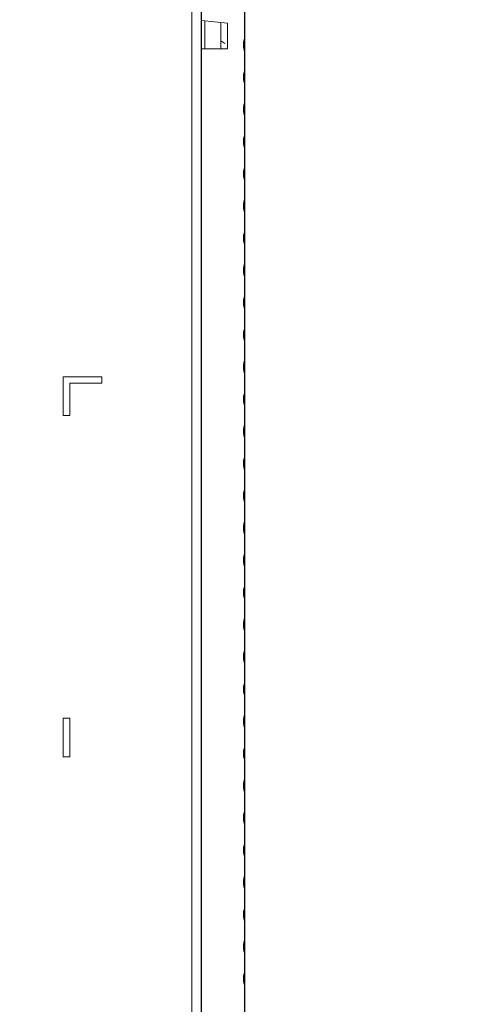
# Model space of a CAD drawing. Header units: millimetres. Extents: x 49 to 855, y 213 to 585.
# Tile 7 of 9: x 481 to 552, y 291 to 444. Entities that reach past the tile are written whole.
import ezdxf

# ---------------------------------------------------------------- set-up
doc = ezdxf.new("R2010")
doc.units = ezdxf.units.MM
doc.header["$LTSCALE"] = 3
doc.layers.add('AA', color=7, linetype='Continuous')
doc.styles.add('SLDTEXTSTYLE0', font='TXT', dxfattribs={"width": 0.75})
doc.dimstyles.new('SLDDIMSTYLE2', dxfattribs={"dimtxt": 10.5, "dimasz": 9.906, "dimexe": 0, "dimexo": 0.0625, "dimgap": 2.625, "dimtad": 1, "dimdec": 0, "dimrnd": 1e-09, "dimzin": 12, "dimdsep": 46, "dimtxsty": 'SLDTEXTSTYLE0', "dimsah": 1, "dimcen": 0.09, "dimadec": 0, "dimazin": 3, "dimtfac": 1, "dimtdec": 0, "dimtofl": 0, "dimtmove": 0, "dimatfit": 3, "dimfxl": 1, "dimfrac": 2, "dimtolj": 1, "dimtzin": 12, "dimarcsym": 0})
doc.dimstyles.new('SLDDIMSTYLE3', dxfattribs={"dimtxt": 10.5, "dimasz": 9.906, "dimexe": 0, "dimexo": 0.0625, "dimgap": 2.625, "dimtad": 1, "dimdec": 1, "dimrnd": 1e-09, "dimzin": 12, "dimdsep": 46, "dimtxsty": 'SLDTEXTSTYLE0', "dimsah": 1, "dimcen": 0.09, "dimadec": 0, "dimazin": 3, "dimtfac": 1, "dimtdec": 1, "dimtmove": 0, "dimatfit": 0, "dimfxl": 1, "dimfrac": 2, "dimtolj": 1, "dimtzin": 12, "dimarcsym": 0})
doc.dimstyles.new('SLDDIMSTYLE4', dxfattribs={"dimtxt": 10.5, "dimasz": 9.906, "dimexe": 0, "dimexo": 0.0625, "dimgap": 2.625, "dimtad": 1, "dimrnd": 1e-09, "dimzin": 12, "dimdsep": 46, "dimtxsty": 'SLDTEXTSTYLE0', "dimsah": 1, "dimcen": 0.09, "dimadec": 0, "dimazin": 3, "dimtfac": 1, "dimtmove": 0, "dimatfit": 0, "dimfxl": 1, "dimfrac": 2, "dimtolj": 1, "dimtzin": 12, "dimarcsym": 0})

# ---------------------------------------------------------------- blocks, each defined once
blk = doc.blocks.new('*D5')
at = {"layer": 'AA', "color": 7}
for p, q in [((412.49, 361.32), (412.49, 501.73)), ((509.57, 489.27), (509.57, 501.73)), ((412.49, 498.73), (509.57, 498.73))]:
    blk.add_line(p, q, dxfattribs=at)
for points in [[(412.49, 498.73), (422.4, 497.2), (422.4, 500.25)], [(509.57, 498.73), (499.66, 500.25), (499.66, 497.2)]]:
    blk.add_solid(points, dxfattribs=at)
at = {"layer": 'AA', "color": 7, "insert": (452.31, 512.26, 0.1), "char_height": 10.5, "attachment_point": 1, "style": 'SLDTEXTSTYLE0'}
blk.add_mtext('97', dxfattribs=at)
blk = doc.blocks.new('*D6')
at = {"layer": 'AA', "color": 7}
for p, q in [((509.57, 244.05), (509.57, 502.02)), ((516.27, 243.06), (516.27, 502.02)), ((509.57, 499.02), (490.52, 499.02)), ((509.57, 499.02), (516.27, 499.02)), ((516.27, 499.02), (552.11, 499.02))]:
    blk.add_line(p, q, dxfattribs=at)
for points in [[(509.57, 499.02), (499.66, 500.54), (499.66, 497.5)], [(516.27, 499.02), (526.18, 497.5), (526.18, 500.54)]]:
    blk.add_solid(points, dxfattribs=at)
at = {"layer": 'AA', "color": 7, "insert": (524.18, 512.55, 0.1), "char_height": 10.5, "attachment_point": 1, "style": 'SLDTEXTSTYLE0'}
blk.add_mtext('6.7', dxfattribs=at)
blk = doc.blocks.new('*D7')
at = {"layer": 'AA', "color": 7}
for p, q in [((450.57, 300.19), (450.57, 213.04)), ((509.57, 231.27), (509.57, 213.04)), ((450.57, 216.04), (431.52, 216.04)), ((509.57, 216.04), (450.57, 216.04)), ((509.57, 216.04), (528.62, 216.04))]:
    blk.add_line(p, q, dxfattribs=at)
for points in [[(450.57, 216.04), (440.66, 217.56), (440.66, 214.52)], [(509.57, 216.04), (519.48, 214.52), (519.48, 217.56)]]:
    blk.add_solid(points, dxfattribs=at)
at = {"layer": 'AA', "color": 7, "insert": (471.25, 229.58, 0.1), "char_height": 10.5, "attachment_point": 1, "style": 'SLDTEXTSTYLE0'}
blk.add_mtext('59', dxfattribs=at)

msp = doc.modelspace()

# ---------------------------------------------------------------- linework, layer by layer
at = {"color": 7, "linetype": 'Continuous', "lineweight": 15}
for p, q in [((509.569, 443.403), (509.569, 480.054)), ((508.069, 472.088), (508.069, 247.088)), ((513.569, 442.982), (509.569, 443.403)), ((510.069, 438.988), (510.069, 443.35)), ((516.269, 443.511), (516.269, 440.664)), ((513.569, 438.988), (513.569, 442.982)), ((512.569, 440.215), (513.174, 439.799)), ((509.569, 438.988), (513.569, 438.988)), ((509.569, 241.054), (509.569, 438.988)), ((516.269, 438.51), (516.269, 435.662)), ((516.269, 433.508), (516.269, 430.66)), ((516.269, 428.506), (516.269, 425.658)), ((516.269, 423.504), (516.269, 420.657)), ((516.269, 418.503), (516.269, 415.655)), ((516.269, 413.501), (516.269, 410.668)), ((516.269, 408.514), (516.269, 405.666)), ((516.269, 403.512), (516.269, 400.664)), ((516.269, 398.51), (516.269, 395.662)), ((516.269, 393.508), (516.269, 390.661)), ((516.269, 388.507), (516.269, 385.673)), ((488.069, 382.088), (488.069, 388.088)), ((488.069, 388.088), (494.069, 388.088)), ((489.069, 382.088), (489.069, 387.088)), ((489.069, 387.088), (494.069, 387.088)), ((489.07, 387.088), (489.07, 382.088)), ((494.069, 388.088), (494.069, 387.088)), ((516.269, 383.519), (516.269, 380.672)), ((489.069, 382.088), (488.069, 382.088)), ((516.269, 378.518), (516.269, 375.67)), ((516.269, 373.516), (516.269, 370.668)), ((516.269, 368.514), (516.269, 365.666)), ((516.269, 363.512), (516.269, 360.665)), ((516.269, 358.51), (516.269, 355.663)), ((516.269, 353.509), (516.269, 350.661)), ((516.269, 348.507), (516.269, 345.659)), ((516.269, 343.505), (516.269, 340.658)), ((516.269, 338.503), (516.269, 335.656)), ((516.269, 333.502), (516.269, 330.669)), ((516.269, 328.514), (516.269, 325.667)), ((516.269, 323.513), (516.269, 320.665)), ((516.269, 318.511), (516.269, 315.663)), ((516.269, 313.509), (516.269, 310.662)), ((516.269, 308.507), (516.269, 305.674)), ((516.269, 303.52), (516.269, 300.672)), ((516.269, 298.518), (516.269, 295.671)), ((516.269, 293.517), (516.269, 290.669))]:
    msp.add_line(p, q, dxfattribs=at)
at = {"color": 144, "linetype": 'Continuous', "lineweight": 0}
for p, q in [((512.569, 443.088), (512.569, 438.988)), ((489.069, 335.088), (488.069, 335.088)), ((488.069, 335.088), (488.069, 329.088)), ((489.069, 329.088), (489.069, 335.088)), ((489.069, 335.088), (489.07, 335.088)), ((489.07, 335.088), (489.07, 329.088)), ((488.069, 329.088), (489.069, 329.088)), ((489.07, 329.088), (489.069, 329.088))]:
    msp.add_line(p, q, dxfattribs=at)
at = {"color": 7, "linetype": 'Continuous', "lineweight": 15}
for points, knots in [([(516.269, 440.664), (516.251, 440.614), (516.215, 440.515), (516.17, 440.364), (516.133, 440.211), (516.105, 440.057), (516.084, 439.902), (516.072, 439.745), (516.067, 439.547), (516.077, 439.311), (516.115, 439.038), (516.177, 438.77), (516.238, 438.597), (516.269, 438.51)], [0, 0, 0, 0, 0.0719592, 0.1434152, 0.214564, 0.2856038, 0.3567338, 0.4281527, 0.5000564, 0.6254412, 0.7498497, 0.874348, 1, 1, 1, 1]), ([(516.269, 435.662), (516.251, 435.612), (516.215, 435.513), (516.17, 435.362), (516.133, 435.21), (516.105, 435.056), (516.084, 434.9), (516.072, 434.743), (516.067, 434.546), (516.077, 434.309), (516.115, 434.037), (516.177, 433.768), (516.238, 433.595), (516.269, 433.508)], [0, 0, 0, 0, 0.0719592, 0.1434152, 0.214564, 0.2856038, 0.3567338, 0.4281527, 0.5000564, 0.6254412, 0.7498497, 0.874348, 1, 1, 1, 1]), ([(516.269, 430.66), (516.251, 430.611), (516.215, 430.512), (516.17, 430.36), (516.133, 430.208), (516.105, 430.054), (516.084, 429.898), (516.072, 429.741), (516.067, 429.544), (516.077, 429.308), (516.115, 429.035), (516.177, 428.766), (516.238, 428.593), (516.269, 428.506)], [0, 0, 0, 0, 0.0719592, 0.1434152, 0.214564, 0.2856038, 0.3567338, 0.4281527, 0.5000564, 0.6254412, 0.7498497, 0.874348, 1, 1, 1, 1]), ([(516.269, 425.658), (516.251, 425.609), (516.215, 425.51), (516.17, 425.359), (516.133, 425.206), (516.105, 425.052), (516.084, 424.897), (516.072, 424.739), (516.067, 424.542), (516.077, 424.306), (516.115, 424.033), (516.177, 423.765), (516.238, 423.591), (516.269, 423.504)], [0, 0, 0, 0, 0.0719592, 0.1434152, 0.214564, 0.2856038, 0.3567338, 0.4281527, 0.5000564, 0.6254412, 0.7498497, 0.874348, 1, 1, 1, 1]), ([(516.269, 420.657), (516.251, 420.607), (516.215, 420.508), (516.17, 420.357), (516.133, 420.204), (516.105, 420.05), (516.084, 419.895), (516.072, 419.738), (516.067, 419.54), (516.077, 419.304), (516.115, 419.031), (516.177, 418.763), (516.238, 418.59), (516.269, 418.503)], [0, 0, 0, 0, 0.0719592, 0.1434152, 0.214564, 0.2856038, 0.3567338, 0.4281527, 0.5000564, 0.6254412, 0.7498497, 0.874348, 1, 1, 1, 1]), ([(516.269, 415.655), (516.251, 415.605), (516.215, 415.506), (516.17, 415.355), (516.133, 415.203), (516.105, 415.049), (516.084, 414.893), (516.072, 414.736), (516.067, 414.539), (516.077, 414.302), (516.115, 414.03), (516.177, 413.761), (516.238, 413.588), (516.269, 413.501)], [0, 0, 0, 0, 0.07195917, 0.14341522, 0.21456397, 0.28560375, 0.35673382, 0.42815267, 0.50005641, 0.6254412, 0.74984966, 0.87434797, 1, 1, 1, 1]), ([(516.269, 410.668), (516.251, 410.618), (516.215, 410.519), (516.17, 410.368), (516.133, 410.215), (516.105, 410.061), (516.084, 409.906), (516.072, 409.749), (516.067, 409.551), (516.077, 409.315), (516.115, 409.042), (516.177, 408.774), (516.238, 408.601), (516.269, 408.514)], [0, 0, 0, 0, 0.0719592, 0.1434152, 0.214564, 0.2856038, 0.3567338, 0.4281527, 0.5000564, 0.6254412, 0.7498497, 0.874348, 1, 1, 1, 1]), ([(516.269, 405.666), (516.251, 405.616), (516.215, 405.517), (516.17, 405.366), (516.133, 405.214), (516.105, 405.06), (516.084, 404.904), (516.072, 404.747), (516.067, 404.55), (516.077, 404.313), (516.115, 404.041), (516.177, 403.772), (516.238, 403.599), (516.269, 403.512)], [0, 0, 0, 0, 0.07195917, 0.14341522, 0.21456397, 0.28560375, 0.35673382, 0.42815267, 0.50005641, 0.6254412, 0.74984966, 0.87434797, 1, 1, 1, 1]), ([(516.269, 400.664), (516.251, 400.615), (516.215, 400.516), (516.17, 400.364), (516.133, 400.212), (516.105, 400.058), (516.084, 399.902), (516.072, 399.745), (516.067, 399.548), (516.077, 399.311), (516.115, 399.039), (516.177, 398.77), (516.238, 398.597), (516.269, 398.51)], [0, 0, 0, 0, 0.07195917, 0.14341522, 0.21456397, 0.28560375, 0.35673382, 0.42815267, 0.50005641, 0.6254412, 0.74984966, 0.87434797, 1, 1, 1, 1]), ([(516.269, 395.662), (516.251, 395.613), (516.215, 395.514), (516.17, 395.363), (516.133, 395.21), (516.105, 395.056), (516.084, 394.9), (516.072, 394.743), (516.067, 394.546), (516.077, 394.31), (516.115, 394.037), (516.177, 393.769), (516.238, 393.595), (516.269, 393.508)], [0, 0, 0, 0, 0.07195917, 0.14341522, 0.21456397, 0.28560375, 0.35673382, 0.42815267, 0.50005641, 0.6254412, 0.74984966, 0.87434797, 1, 1, 1, 1]), ([(516.269, 390.661), (516.251, 390.611), (516.215, 390.512), (516.17, 390.361), (516.133, 390.208), (516.105, 390.054), (516.084, 389.899), (516.072, 389.742), (516.067, 389.544), (516.077, 389.308), (516.115, 389.035), (516.177, 388.767), (516.238, 388.594), (516.269, 388.507)], [0, 0, 0, 0, 0.0719592, 0.1434152, 0.214564, 0.2856038, 0.3567338, 0.4281527, 0.5000564, 0.6254412, 0.7498497, 0.874348, 1, 1, 1, 1]), ([(516.269, 385.673), (516.251, 385.624), (516.215, 385.525), (516.17, 385.374), (516.133, 385.221), (516.105, 385.067), (516.084, 384.911), (516.072, 384.754), (516.067, 384.557), (516.077, 384.321), (516.115, 384.048), (516.177, 383.779), (516.238, 383.606), (516.269, 383.519)], [0, 0, 0, 0, 0.07195917, 0.14341522, 0.21456397, 0.28560375, 0.35673382, 0.42815267, 0.50005641, 0.6254412, 0.74984966, 0.87434797, 1, 1, 1, 1]), ([(516.269, 380.672), (516.251, 380.622), (516.215, 380.523), (516.17, 380.372), (516.133, 380.219), (516.105, 380.065), (516.084, 379.91), (516.072, 379.753), (516.067, 379.555), (516.077, 379.319), (516.115, 379.046), (516.177, 378.778), (516.238, 378.605), (516.269, 378.518)], [0, 0, 0, 0, 0.07195917, 0.14341522, 0.21456397, 0.28560375, 0.35673382, 0.42815267, 0.50005641, 0.6254412, 0.74984966, 0.87434797, 1, 1, 1, 1]), ([(516.269, 375.67), (516.251, 375.62), (516.215, 375.521), (516.17, 375.37), (516.133, 375.218), (516.105, 375.063), (516.084, 374.908), (516.072, 374.751), (516.067, 374.554), (516.077, 374.317), (516.115, 374.045), (516.177, 373.776), (516.238, 373.603), (516.269, 373.516)], [0, 0, 0, 0, 0.0719592, 0.1434152, 0.214564, 0.2856038, 0.3567338, 0.4281527, 0.5000564, 0.6254412, 0.7498497, 0.874348, 1, 1, 1, 1]), ([(516.269, 370.668), (516.251, 370.618), (516.215, 370.52), (516.17, 370.368), (516.133, 370.216), (516.105, 370.062), (516.084, 369.906), (516.072, 369.749), (516.067, 369.552), (516.077, 369.315), (516.115, 369.043), (516.177, 368.774), (516.238, 368.601), (516.269, 368.514)], [0, 0, 0, 0, 0.0719592, 0.1434152, 0.214564, 0.2856038, 0.3567338, 0.4281527, 0.5000564, 0.6254412, 0.7498497, 0.874348, 1, 1, 1, 1]), ([(516.269, 365.666), (516.251, 365.617), (516.215, 365.518), (516.17, 365.367), (516.133, 365.214), (516.105, 365.06), (516.084, 364.904), (516.072, 364.747), (516.067, 364.55), (516.077, 364.314), (516.115, 364.041), (516.177, 363.772), (516.238, 363.599), (516.269, 363.512)], [0, 0, 0, 0, 0.0719592, 0.1434152, 0.214564, 0.2856038, 0.3567338, 0.4281527, 0.5000564, 0.6254412, 0.7498497, 0.874348, 1, 1, 1, 1]), ([(516.269, 360.665), (516.251, 360.615), (516.215, 360.516), (516.17, 360.365), (516.133, 360.212), (516.105, 360.058), (516.084, 359.903), (516.072, 359.746), (516.067, 359.548), (516.077, 359.312), (516.115, 359.039), (516.177, 358.771), (516.238, 358.598), (516.269, 358.51)], [0, 0, 0, 0, 0.0719592, 0.1434152, 0.214564, 0.2856038, 0.3567338, 0.4281527, 0.5000564, 0.6254412, 0.7498497, 0.874348, 1, 1, 1, 1]), ([(516.269, 355.663), (516.251, 355.613), (516.215, 355.514), (516.17, 355.363), (516.133, 355.211), (516.105, 355.056), (516.084, 354.901), (516.072, 354.744), (516.067, 354.547), (516.077, 354.31), (516.115, 354.038), (516.177, 353.769), (516.238, 353.596), (516.269, 353.509)], [0, 0, 0, 0, 0.0719592, 0.1434152, 0.214564, 0.2856038, 0.3567338, 0.4281527, 0.5000564, 0.6254412, 0.7498497, 0.874348, 1, 1, 1, 1]), ([(516.269, 350.661), (516.251, 350.611), (516.215, 350.513), (516.17, 350.361), (516.133, 350.209), (516.105, 350.055), (516.084, 349.899), (516.072, 349.742), (516.067, 349.545), (516.077, 349.308), (516.115, 349.036), (516.177, 348.767), (516.238, 348.594), (516.269, 348.507)], [0, 0, 0, 0, 0.0719592, 0.1434152, 0.214564, 0.2856038, 0.3567338, 0.4281527, 0.5000564, 0.6254412, 0.7498497, 0.874348, 1, 1, 1, 1]), ([(516.269, 345.659), (516.251, 345.61), (516.215, 345.511), (516.17, 345.36), (516.133, 345.207), (516.105, 345.053), (516.084, 344.897), (516.072, 344.74), (516.067, 344.543), (516.077, 344.307), (516.115, 344.034), (516.177, 343.765), (516.238, 343.592), (516.269, 343.505)], [0, 0, 0, 0, 0.0719592, 0.1434152, 0.214564, 0.2856038, 0.3567338, 0.4281527, 0.5000564, 0.6254412, 0.7498497, 0.874348, 1, 1, 1, 1]), ([(516.269, 340.658), (516.251, 340.608), (516.215, 340.509), (516.17, 340.358), (516.133, 340.205), (516.105, 340.051), (516.084, 339.896), (516.072, 339.739), (516.067, 339.541), (516.077, 339.305), (516.115, 339.032), (516.177, 338.764), (516.238, 338.591), (516.269, 338.503)], [0, 0, 0, 0, 0.0719592, 0.1434152, 0.214564, 0.2856038, 0.3567338, 0.4281527, 0.5000564, 0.6254412, 0.7498497, 0.874348, 1, 1, 1, 1]), ([(516.269, 335.656), (516.251, 335.606), (516.215, 335.507), (516.17, 335.356), (516.133, 335.204), (516.105, 335.049), (516.084, 334.894), (516.072, 334.737), (516.067, 334.54), (516.077, 334.303), (516.115, 334.031), (516.177, 333.762), (516.238, 333.589), (516.269, 333.502)], [0, 0, 0, 0, 0.0719592, 0.1434152, 0.214564, 0.2856038, 0.3567338, 0.4281527, 0.5000564, 0.6254412, 0.7498497, 0.874348, 1, 1, 1, 1]), ([(516.269, 330.669), (516.251, 330.619), (516.215, 330.52), (516.17, 330.369), (516.133, 330.216), (516.105, 330.062), (516.084, 329.907), (516.072, 329.75), (516.067, 329.552), (516.077, 329.316), (516.115, 329.043), (516.177, 328.775), (516.238, 328.601), (516.269, 328.514)], [0, 0, 0, 0, 0.0719592, 0.1434152, 0.214564, 0.2856038, 0.3567338, 0.4281527, 0.5000564, 0.6254412, 0.7498497, 0.874348, 1, 1, 1, 1]), ([(516.269, 325.667), (516.251, 325.617), (516.215, 325.518), (516.17, 325.367), (516.133, 325.215), (516.105, 325.06), (516.084, 324.905), (516.072, 324.748), (516.067, 324.55), (516.077, 324.314), (516.115, 324.042), (516.177, 323.773), (516.238, 323.6), (516.269, 323.513)], [0, 0, 0, 0, 0.0719592, 0.1434152, 0.214564, 0.2856038, 0.3567338, 0.4281527, 0.5000564, 0.6254412, 0.7498497, 0.874348, 1, 1, 1, 1]), ([(516.269, 320.665), (516.251, 320.615), (516.215, 320.517), (516.17, 320.365), (516.133, 320.213), (516.105, 320.059), (516.084, 319.903), (516.072, 319.746), (516.067, 319.549), (516.077, 319.312), (516.115, 319.04), (516.177, 318.771), (516.238, 318.598), (516.269, 318.511)], [0, 0, 0, 0, 0.0719592, 0.1434152, 0.214564, 0.2856038, 0.3567338, 0.4281527, 0.5000564, 0.6254412, 0.7498497, 0.874348, 1, 1, 1, 1]), ([(516.269, 315.663), (516.251, 315.614), (516.215, 315.515), (516.17, 315.364), (516.133, 315.211), (516.105, 315.057), (516.084, 314.901), (516.072, 314.744), (516.067, 314.547), (516.077, 314.311), (516.115, 314.038), (516.177, 313.769), (516.238, 313.596), (516.269, 313.509)], [0, 0, 0, 0, 0.0719592, 0.1434152, 0.214564, 0.2856038, 0.3567338, 0.4281527, 0.5000564, 0.6254412, 0.7498497, 0.874348, 1, 1, 1, 1]), ([(516.269, 310.662), (516.251, 310.612), (516.215, 310.513), (516.17, 310.362), (516.133, 310.209), (516.105, 310.055), (516.084, 309.9), (516.072, 309.743), (516.067, 309.545), (516.077, 309.309), (516.115, 309.036), (516.177, 308.768), (516.238, 308.594), (516.269, 308.507)], [0, 0, 0, 0, 0.0719592, 0.1434152, 0.214564, 0.2856038, 0.3567338, 0.4281527, 0.5000564, 0.6254412, 0.7498497, 0.874348, 1, 1, 1, 1]), ([(516.269, 305.674), (516.251, 305.625), (516.215, 305.526), (516.17, 305.374), (516.133, 305.222), (516.105, 305.068), (516.084, 304.912), (516.072, 304.755), (516.067, 304.558), (516.077, 304.322), (516.115, 304.049), (516.177, 303.78), (516.238, 303.607), (516.269, 303.52)], [0, 0, 0, 0, 0.0719592, 0.1434152, 0.214564, 0.2856038, 0.3567338, 0.4281527, 0.5000564, 0.6254412, 0.7498497, 0.874348, 1, 1, 1, 1]), ([(516.269, 300.672), (516.251, 300.623), (516.215, 300.524), (516.17, 300.373), (516.133, 300.22), (516.105, 300.066), (516.084, 299.911), (516.072, 299.753), (516.067, 299.556), (516.077, 299.32), (516.115, 299.047), (516.177, 298.779), (516.238, 298.605), (516.269, 298.518)], [0, 0, 0, 0, 0.0719592, 0.1434152, 0.214564, 0.2856038, 0.3567338, 0.4281527, 0.5000564, 0.6254412, 0.7498497, 0.874348, 1, 1, 1, 1]), ([(516.269, 295.671), (516.251, 295.621), (516.215, 295.522), (516.17, 295.371), (516.133, 295.218), (516.105, 295.064), (516.084, 294.909), (516.072, 294.752), (516.067, 294.554), (516.077, 294.318), (516.115, 294.046), (516.177, 293.777), (516.238, 293.604), (516.269, 293.517)], [0, 0, 0, 0, 0.0719592, 0.1434152, 0.214564, 0.2856038, 0.3567338, 0.4281527, 0.5000564, 0.6254412, 0.7498497, 0.874348, 1, 1, 1, 1])]:
    msp.add_open_spline(points, degree=3, knots=knots, dxfattribs=at)

# ---------------------------------------------------------------- dimensions: what is measured, and where the dimension line sits
at = {"layer": 'AA', "color": 7}
for base, p1, p2, dimstyle, picture, middle in [((509.569, 498.729), (412.492, 358.325), (509.569, 486.271), 'SLDDIMSTYLE2', '*D5', (464.337, 498.729)), ((516.269, 499.019), (509.569, 241.054), (516.269, 240.058), 'SLDDIMSTYLE3', '*D6', (538.143, 499.019)), ((450.569, 216.041), (509.569, 234.271), (450.569, 303.188), 'SLDDIMSTYLE4', '*D7', (483.271, 216.041))]:
    dim = msp.add_linear_dim(base=base, p1=p1, p2=p2, dimstyle=dimstyle, dxfattribs=at)
    dim.commit()
    dim.dimension.update_dxf_attribs({"geometry": picture, "text_midpoint": middle, "dimtype": 160})

doc.saveas('drawing.dxf')
